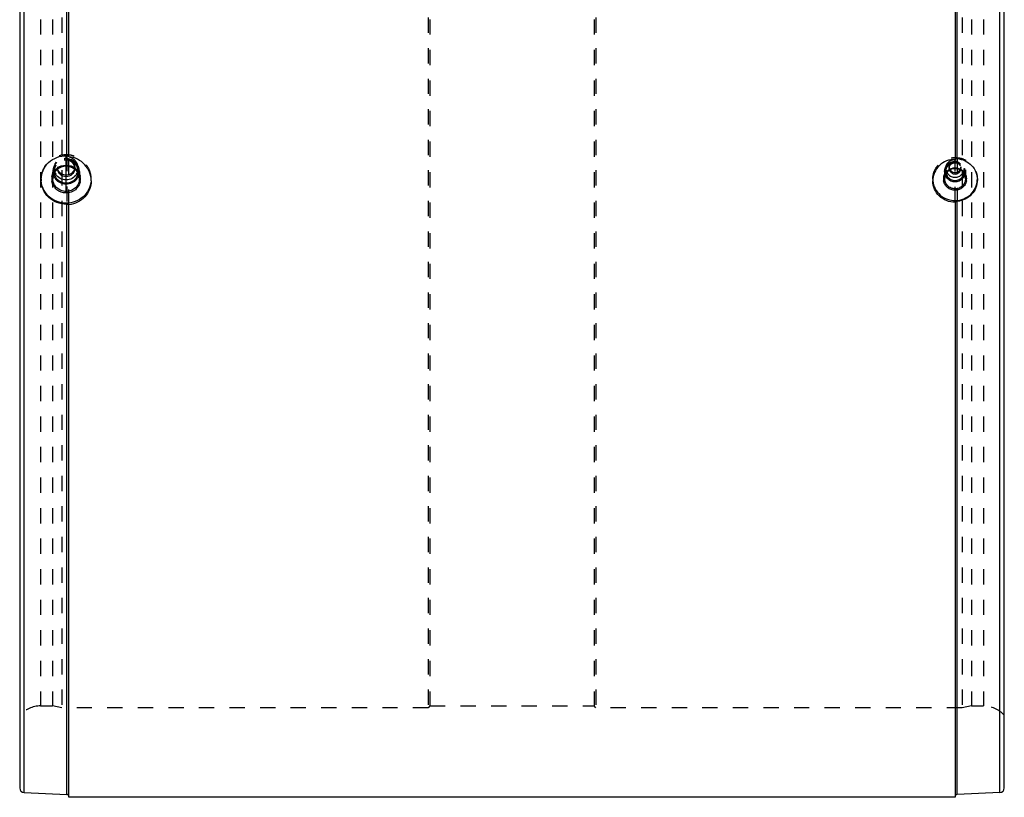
# Model space of a CAD drawing. Header units: millimetres. Extents: x 285 to 715, y 145 to 855.
# Tile 1 of 3: x 290 to 710, y 145 to 477. Entities that reach past the tile are written whole.
import ezdxf

# ---------------------------------------------------------------- set-up
doc = ezdxf.new("R2010")
doc.units = ezdxf.units.MM
doc.header["$LTSCALE"] = 65.185185
doc.linetypes.add('CENTER', pattern=[0.6, 0.375, -0.075, 0.075, -0.075])
doc.linetypes.add('HIDDEN', pattern=[0.2, 0.1, -0.1])
doc.layers.get('0').update_dxf_attribs({"linetype": 'CONTINUOUS'})
doc.layers.add('KOERPER', color=7, linetype='CONTINUOUS')
doc.layers.add('KONST.EL_MIT_GEO', color=7, linetype='CONTINUOUS')

msp = doc.modelspace()

# ---------------------------------------------------------------- linework, layer by layer
at = {"color": 8, "linetype": 'HIDDEN'}
for p, q in [((298.94, 184), (304, 184)), ((465, 184), (535, 184)), ((696, 184), (701.06, 184))]:
    msp.add_line(p, q, dxfattribs=at)
at = {"layer": 'KOERPER', "color": 7, "linetype": 'Continuous'}
msp.add_line((689, 145), (311, 145), dxfattribs=at)
at = {"layer": 'KONST.EL_MIT_GEO', "color": 7, "linetype": 'Continuous'}
for p, q in [((291.91, 147), (291.91, 853)), ((708.09, 147), (708.09, 853)), ((290, 851), (290, 149)), ((710, 149), (710, 851)), ((310.04, 418.8), (310.04, 582.41)), ((311, 418.42), (311, 582.67)), ((689, 582.67), (689, 417.33)), ((689.96, 417.59), (689.96, 582.41)), ((320.5, 408.12), (320.5, 408.12)), ((689, 399.03), (689, 145)), ((689.96, 146.21), (689.96, 399.34)), ((310.04, 146.21), (310.04, 398.15)), ((311, 145), (311, 397.95)), ((291.91, 147), (310.04, 146.21)), ((708.09, 147), (689.96, 146.21)), ((689, 145), (311, 145))]:
    msp.add_line(p, q, dxfattribs=at)
at = {"layer": 'KONST.EL_MIT_GEO', "color": 8, "linetype": 'HIDDEN'}
for p, q in [((298.94, 816), (298.94, 184)), ((304, 816), (304, 184)), ((308, 816.75), (308, 183.25)), ((464.25, 816.75), (464.25, 183.25)), ((465, 816), (465, 184)), ((535, 816), (535, 184)), ((535.75, 816.75), (535.75, 183.25)), ((692, 816.75), (692, 183.25)), ((696, 816), (696, 184)), ((701.06, 816), (701.06, 184)), ((310.04, 418.8), (310.04, 398.15)), ((311, 397.95), (311, 418.42)), ((689, 399.03), (689, 417.33)), ((689.96, 417.59), (689.96, 399.34)), ((304.17, 412.11), (304.17, 409.03)), ((304.67, 413.45), (304.67, 412.11)), ((306.12, 414.07), (306.12, 413.45)), ((313.5, 414.07), (313.5, 413.45)), ((314.95, 413.45), (314.95, 412.11)), ((315.45, 412.11), (315.45, 409.03)), ((684.55, 412.11), (684.55, 409.03)), ((685.05, 413.45), (685.05, 412.11)), ((686.5, 414.07), (686.5, 413.45)), ((691.5, 414.07), (691.5, 413.45)), ((692.95, 413.45), (692.95, 412.11)), ((693.45, 412.11), (693.45, 409.03)), ((299.12, 408.9), (299.12, 408.56)), ((320.5, 408.12), (320.5, 408.9)), ((679.5, 408.9), (679.5, 408.12)), ((698.5, 408.9), (698.5, 408.53)), ((298.94, 184), (304, 184)), ((308, 183.25), (304, 184)), ((464.25, 183.25), (308, 183.25)), ((465, 184), (464.25, 183.25)), ((465, 184), (535, 184)), ((535.75, 183.25), (535, 184)), ((692, 183.25), (535.75, 183.25)), ((696, 184), (692, 183.25)), ((696, 184), (701.06, 184))]:
    msp.add_line(p, q, dxfattribs=at)
at = {"layer": 'KONST.EL_MIT_GEO', "color": 2, "linetype": 'CENTER'}
msp.add_line((309.81, 403.12), (309.81, 419.07), dxfattribs=at)
at = {"layer": 'KONST.EL_MIT_GEO', "color": 8, "linetype": 'HIDDEN'}
for centre, radius, start, end in [((309.48, 412.11), 5.31, 180.0661, 197.0591), ((309.45, 413.45), 4.78, 180.0145, 186.357), ((309.47, 412.11), 4.8, 180.0255, 188.6858), ((309.5, 413.46), 4.83, 186.3479, 200.0013), ((309.55, 414.07), 3.43, 180.01, 185.2177), ((309.55, 413.45), 3.43, 180.0098, 185.1605), ((309.6, 414.08), 3.48, 185.2223, 194.2842), ((310.02, 414.08), 3.48, 345.7175, 354.7777), ((310.07, 414.07), 3.43, 354.7823, 359.99), ((310.07, 413.45), 3.43, 354.8375, 359.9902), ((310.12, 413.46), 4.83, 339.9993, 353.6521), ((310.15, 412.11), 4.8, 351.3147, 359.9745), ((310.17, 413.45), 4.78, 353.643, 359.9855), ((310.14, 412.11), 5.31, 342.9409, 359.9339), ((688.72, 413.45), 3.67, 180.0145, 186.357), ((688.76, 412.11), 3.71, 180.059, 194.273), ((688.77, 413.46), 3.72, 186.3499, 190.5193), ((688.8, 413.47), 3.75, 190.595, 208.5096), ((688.83, 414.07), 2.33, 180.0233, 187.7005), ((689.17, 414.07), 2.33, 352.2995, 359.9767), ((689.2, 413.47), 3.75, 331.489, 349.405), ((689.24, 412.11), 3.71, 345.7274, 359.941), ((689.23, 413.46), 3.72, 349.4807, 353.6501), ((689.28, 413.45), 3.67, 353.643, 359.9855), ((309.01, 408.9), 9.89, 180.0002, 180.8125), ((309.09, 408.9), 9.97, 180.8165, 184.8434), ((310.52, 408.9), 9.98, 355.1582, 357.9284), ((310.59, 408.9), 9.91, 357.929, 359.9987), ((688.3, 408.9), 8.8, 180.0017, 182.3192), ((688.37, 408.9), 8.87, 182.3198, 185.257), ((689.68, 408.9), 8.82, 357.6149, 359.0418), ((689.72, 408.9), 8.78, 359.0421, 359.9997), ((298.94, 172), 12, 90, 138.1897), ((701.06, 172), 12, 41.8103, 90), ((310, 145.21), 1, 0, 14.5833), ((690, 145.21), 1, 165.4167, 180)]:
    msp.add_arc(centre, radius, start, end, dxfattribs=at)
at = {"layer": 'KONST.EL_MIT_GEO', "color": 7, "linetype": 'Continuous'}
for centre, radius, start, end in [((309.56, 413.48), 4.9, 200.0615, 210.8958), ((310.06, 413.48), 4.9, 329.1042, 339.9391), ((688.86, 413.51), 3.83, 208.6011, 222.9807), ((688.93, 414.12), 2.44, 213.1272, 227.6482), ((689.07, 414.12), 2.44, 312.3518, 326.8712), ((689.14, 413.51), 3.83, 317.0193, 331.3975), ((309.42, 408.89), 5.75, 169.5046, 190.4901), ((309.42, 409.02), 5.25, 169.6068, 179.9719), ((309.48, 412.11), 5.31, 197.0591, 202.5045), ((309.59, 412.17), 5.43, 202.5769, 219.1337), ((309.53, 412.12), 4.86, 188.7118, 204.6908), ((309.58, 412.14), 4.91, 204.7376, 210.89), ((310.03, 412.17), 5.43, 320.8663, 337.4231), ((310.04, 412.14), 4.91, 329.11, 335.2624), ((310.09, 412.12), 4.86, 335.3092, 351.2887), ((310.14, 412.11), 5.31, 337.4955, 342.9409), ((310.2, 409.02), 5.25, 0.0281, 10.3949), ((310.2, 408.9), 5.75, 349.5046, 10.4901), ((688.69, 408.9), 4.64, 164.4112, 190.5025), ((688.69, 409.02), 4.14, 168.6462, 179.9633), ((688.79, 412.13), 4.24, 201.6875, 210.8935), ((688.85, 412.17), 4.31, 210.9279, 222.9874), ((688.84, 412.15), 3.8, 210.8902, 216.9582), ((689.16, 412.15), 3.8, 323.0418, 329.1098), ((689.15, 412.17), 4.31, 317.0126, 329.0721), ((689.21, 412.13), 4.24, 329.1065, 338.313), ((689.31, 409.02), 4.14, 0.0367, 11.3513), ((689.31, 408.9), 4.64, 349.5184, 15.6183), ((292, 149), 2, 180, 267.5), ((708, 149), 2, 272.5, 360), ((310, 145.21), 1, 14.5833, 87.5), ((690, 145.21), 1, 92.5, 165.4167)]:
    msp.add_arc(centre, radius, start, end, dxfattribs=at)
at = {"layer": 'KONST.EL_MIT_GEO', "color": 8, "linetype": 'HIDDEN'}
for points, knots in [([(320.5, 408.9), (320.5, 410.24), (319.94, 412.97), (317.54, 416.41), (313.99, 418.69), (309.81, 419.49), (305.63, 418.69), (302.08, 416.41), (299.68, 412.97), (299.12, 410.24), (299.12, 408.9)], [0, 0, 0, 0, 0.122998, 0.24717, 0.373006, 0.5, 0.626994, 0.75283, 0.877002, 1, 1, 1, 1]), ([(315.45, 412.11), (315.45, 412.81), (315.15, 414.26), (313.89, 416.07), (312.01, 417.27), (309.81, 417.69), (307.61, 417.27), (305.73, 416.07), (304.47, 414.26), (304.17, 412.81), (304.17, 412.11)], [0, 0, 0, 0, 0.123005, 0.24717, 0.373005, 0.5, 0.626995, 0.75283, 0.876995, 1, 1, 1, 1]), ([(314.95, 413.45), (314.95, 414.1), (314.68, 415.41), (313.53, 417.06), (311.82, 418.16), (309.81, 418.54), (307.8, 418.16), (306.09, 417.06), (304.94, 415.41), (304.67, 414.1), (304.67, 413.45)], [0, 0, 0, 0, 0.123008, 0.247168, 0.373006, 0.5, 0.626994, 0.752832, 0.876992, 1, 1, 1, 1]), ([(314.95, 412.11), (314.95, 412.75), (314.68, 414.07), (313.53, 415.72), (311.82, 416.81), (309.81, 417.2), (307.8, 416.81), (306.09, 415.72), (304.94, 414.07), (304.67, 412.75), (304.67, 412.11)], [0, 0, 0, 0, 0.123008, 0.247168, 0.373006, 0.5, 0.626994, 0.752832, 0.876992, 1, 1, 1, 1]), ([(313.5, 414.07), (313.5, 414.54), (313.3, 415.48), (312.22, 417.05), (309.81, 418.03), (307.4, 417.05), (306.32, 415.48), (306.12, 414.54), (306.12, 414.07)], [0, 0, 0, 0, 0.124157, 0.249478, 0.5, 0.750522, 0.875843, 1, 1, 1, 1]), ([(313.5, 413.45), (313.5, 413.92), (313.3, 414.86), (312.22, 416.43), (309.81, 417.4), (307.4, 416.43), (306.32, 414.86), (306.12, 413.92), (306.12, 413.45)], [0, 0, 0, 0, 0.124157, 0.249478, 0.5, 0.750522, 0.875843, 1, 1, 1, 1]), ([(679.5, 408.9), (679.5, 410.09), (680, 412.52), (682.13, 415.57), (685.29, 417.6), (689, 418.31), (692.71, 417.6), (695.87, 415.57), (698, 412.52), (698.5, 410.09), (698.5, 408.9)], [0, 0, 0, 0, 0.123001, 0.24717, 0.373006, 0.5, 0.626994, 0.75283, 0.876999, 1, 1, 1, 1]), ([(684.55, 412.11), (684.55, 412.66), (684.78, 413.8), (685.78, 415.23), (687.26, 416.18), (689, 416.51), (690.74, 416.18), (692.22, 415.23), (693.22, 413.8), (693.45, 412.66), (693.45, 412.11)], [0, 0, 0, 0, 0.123008, 0.247168, 0.373006, 0.5, 0.626994, 0.752832, 0.876992, 1, 1, 1, 1]), ([(685.05, 413.45), (685.05, 413.95), (685.26, 414.96), (686.42, 416.64), (689, 417.68), (691.58, 416.64), (692.74, 414.96), (692.95, 413.95), (692.95, 413.45)], [0, 0, 0, 0, 0.124157, 0.249478, 0.5, 0.750522, 0.875843, 1, 1, 1, 1]), ([(685.05, 412.11), (685.05, 412.6), (685.26, 413.61), (686.42, 415.3), (689, 416.34), (691.58, 415.3), (692.74, 413.61), (692.95, 412.6), (692.95, 412.11)], [0, 0, 0, 0, 0.124157, 0.249478, 0.5, 0.750522, 0.875843, 1, 1, 1, 1]), ([(686.5, 414.07), (686.5, 414.39), (686.63, 415.03), (687.37, 416.09), (689, 416.75), (690.63, 416.09), (691.37, 415.03), (691.5, 414.39), (691.5, 414.07)], [0, 0, 0, 0, 0.124157, 0.249479, 0.5, 0.750521, 0.875843, 1, 1, 1, 1]), ([(686.5, 413.45), (686.5, 413.77), (686.63, 414.4), (687.37, 415.47), (689, 416.13), (690.63, 415.47), (691.37, 414.4), (691.5, 413.77), (691.5, 413.45)], [0, 0, 0, 0, 0.124157, 0.249479, 0.5, 0.750521, 0.875843, 1, 1, 1, 1])]:
    msp.add_open_spline(points, degree=3, knots=knots, dxfattribs=at)
at = {"layer": 'KONST.EL_MIT_GEO', "color": 7, "linetype": 'Continuous'}
for points, knots in [([(299.12, 408.56), (299.12, 409.92), (299.7, 412.69), (302.16, 416.14), (305.8, 418.39), (308.64, 418.84), (310.04, 418.8)], [0, 0, 0, 0, 0.246297, 0.494623, 0.746037, 1, 1, 1, 1]), ([(311, 418.48), (311, 418.52), (310.9, 418.62), (310.59, 418.74), (310.27, 418.79), (310.04, 418.8)], [0, 0, 0, 0, 0.121308, 0.340783, 1, 1, 1, 1]), ([(320.5, 408.12), (320.5, 409.37), (320.01, 411.91), (317.94, 415.19), (314.81, 417.54), (312.28, 418.28), (311, 418.42)], [0, 0, 0, 0, 0.246184, 0.494817, 0.746354, 1, 1, 1, 1]), ([(689, 417.33), (687.77, 417.33), (685.28, 416.85), (682.13, 414.81), (680, 411.75), (679.5, 409.32), (679.5, 408.12)], [0, 0, 0, 0, 0.253692, 0.505411, 0.754042, 1, 1, 1, 1]), ([(689.96, 417.59), (689.73, 417.61), (689.42, 417.6), (689.1, 417.51), (689, 417.42), (689, 417.38)], [0, 0, 0, 0, 0.665981, 0.882133, 1, 1, 1, 1]), ([(689.96, 417.59), (691.1, 417.49), (693.37, 416.88), (696.19, 414.83), (698.06, 411.91), (698.5, 409.65), (698.5, 408.53)], [0, 0, 0, 0, 0.253827, 0.505003, 0.753351, 1, 1, 1, 1]), ([(303.77, 409.94), (303.89, 410.62), (304.4, 411.94), (306.25, 414.07), (309.81, 415.33), (313.37, 414.07), (315.22, 411.94), (315.73, 410.62), (315.85, 409.94)], [0, 0, 0, 0, 0.123997, 0.249262, 0.500001, 0.750739, 0.876004, 1, 1, 1, 1]), ([(304.26, 409.97), (304.37, 410.59), (304.83, 411.81), (306.54, 413.76), (309.81, 414.92), (313.08, 413.76), (314.79, 411.81), (315.25, 410.59), (315.36, 409.97)], [0, 0, 0, 0, 0.123626, 0.248777, 0.499999, 0.751222, 0.876374, 1, 1, 1, 1]), ([(313.49, 413.14), (313.45, 412.71), (313.19, 411.83), (312.09, 410.4), (309.81, 409.54), (307.53, 410.4), (306.43, 411.83), (306.17, 412.71), (306.13, 413.14)], [0, 0, 0, 0, 0.124105, 0.249375, 0.5, 0.750625, 0.875895, 1, 1, 1, 1]), ([(313, 412.29), (312.68, 411.75), (311.72, 410.83), (309.81, 410.34), (307.9, 410.83), (306.94, 411.75), (306.62, 412.29)], [0, 0, 0, 0, 0.248145, 0.5, 0.751855, 1, 1, 1, 1]), ([(684.22, 410.14), (684.5, 411.14), (685.8, 413), (689, 414.02), (692.2, 413), (693.5, 411.14), (693.78, 410.14)], [0, 0, 0, 0, 0.247474, 0.499996, 0.75252, 1, 1, 1, 1]), ([(693.37, 409.84), (693.27, 410.32), (692.9, 411.26), (691.55, 412.77), (689, 413.66), (686.45, 412.77), (685.1, 411.26), (684.73, 410.32), (684.63, 409.84)], [0, 0, 0, 0, 0.123528, 0.248639, 0.499998, 0.751359, 0.876471, 1, 1, 1, 1]), ([(686.64, 412.65), (686.81, 412.19), (687.48, 411.34), (689, 410.88), (690.52, 411.34), (691.19, 412.19), (691.36, 412.65)], [0, 0, 0, 0, 0.247663, 0.5, 0.752337, 1, 1, 1, 1]), ([(310.04, 398.15), (308.63, 398.14), (305.79, 398.65), (302.16, 400.94), (299.7, 404.41), (299.12, 407.19), (299.12, 408.56)], [0, 0, 0, 0, 0.253797, 0.50582, 0.754313, 1, 1, 1, 1]), ([(320.46, 408.06), (320.36, 406.78), (319.63, 404.24), (317.2, 401.11), (313.77, 399.05), (309.81, 398.33), (305.85, 399.05), (302.42, 401.11), (299.99, 404.24), (299.26, 406.78), (299.16, 408.06)], [0, 0, 0, 0, 0.123039, 0.247295, 0.37312, 0.5, 0.62688, 0.752705, 0.876961, 1, 1, 1, 1]), ([(315.85, 407.85), (315.73, 407.17), (315.22, 405.85), (313.37, 403.72), (309.81, 402.46), (306.25, 403.72), (304.4, 405.85), (303.89, 407.17), (303.77, 407.85)], [0, 0, 0, 0, 0.123997, 0.249262, 0.500001, 0.750739, 0.876004, 1, 1, 1, 1]), ([(315.45, 409.03), (315.45, 408.32), (315.15, 406.87), (313.89, 405.06), (312.01, 403.86), (309.81, 403.44), (307.61, 403.86), (305.73, 405.06), (304.47, 406.87), (304.17, 408.32), (304.17, 409.03)], [0, 0, 0, 0, 0.123007, 0.247175, 0.373007, 0.500001, 0.626994, 0.752827, 0.876995, 1, 1, 1, 1]), ([(314.26, 410.97), (313.81, 410.22), (312.48, 408.94), (309.81, 408.26), (307.14, 408.94), (305.81, 410.22), (305.36, 410.97)], [0, 0, 0, 0, 0.248145, 0.5, 0.751855, 1, 1, 1, 1]), ([(314.26, 409.62), (313.81, 408.87), (312.48, 407.59), (309.81, 406.91), (307.14, 407.59), (305.81, 408.87), (305.36, 409.62)], [0, 0, 0, 0, 0.248145, 0.5, 0.751855, 1, 1, 1, 1]), ([(314.24, 408.74), (313.72, 408.09), (312.34, 407.03), (309.81, 406.47), (307.28, 407.03), (305.9, 408.09), (305.38, 408.74)], [0, 0, 0, 0, 0.248542, 0.5, 0.751458, 1, 1, 1, 1]), ([(320.5, 408.12), (320.5, 406.87), (320.02, 404.34), (317.94, 401.08), (314.8, 398.76), (312.28, 398.04), (311, 397.9)], [0, 0, 0, 0, 0.246384, 0.494439, 0.745747, 1, 1, 1, 1]), ([(689, 398.98), (687.77, 398.98), (685.29, 399.44), (682.13, 401.46), (680, 404.5), (679.5, 406.93), (679.5, 408.12)], [0, 0, 0, 0, 0.254316, 0.505912, 0.753964, 1, 1, 1, 1]), ([(679.54, 408.09), (679.64, 406.94), (680.31, 404.66), (682.54, 401.87), (685.66, 400.07), (689.23, 399.5), (692.78, 400.24), (695.81, 402.18), (697.89, 405.07), (698.44, 407.38), (698.49, 408.53)], [0, 0, 0, 0, 0.123096, 0.247432, 0.373352, 0.50029, 0.627152, 0.752883, 0.877016, 1, 1, 1, 1]), ([(693.87, 408.05), (693.77, 407.51), (693.36, 406.44), (691.87, 404.72), (689, 403.71), (686.13, 404.72), (684.64, 406.44), (684.23, 407.51), (684.13, 408.05)], [0, 0, 0, 0, 0.123995, 0.24926, 0.499998, 0.750737, 0.876003, 1, 1, 1, 1]), ([(693.45, 409.03), (693.45, 408.47), (693.22, 407.33), (692.22, 405.9), (690.74, 404.95), (689, 404.62), (687.26, 404.95), (685.78, 405.9), (684.78, 407.33), (684.55, 408.47), (684.55, 409.03)], [0, 0, 0, 0, 0.123005, 0.247172, 0.373005, 0.499999, 0.626993, 0.752826, 0.876994, 1, 1, 1, 1]), ([(685.69, 409.23), (686.11, 408.78), (687.15, 408.06), (689, 407.68), (690.85, 408.06), (691.89, 408.78), (692.31, 409.23)], [0, 0, 0, 0, 0.248721, 0.5, 0.751279, 1, 1, 1, 1]), ([(685.8, 409.86), (686.17, 409.38), (687.15, 408.57), (689, 408.15), (690.85, 408.57), (691.83, 409.38), (692.2, 409.86)], [0, 0, 0, 0, 0.248438, 0.5, 0.751562, 1, 1, 1, 1]), ([(686.06, 410.9), (686.43, 410.5), (687.35, 409.86), (689, 409.52), (690.65, 409.86), (691.57, 410.5), (691.94, 410.9)], [0, 0, 0, 0, 0.248721, 0.5, 0.751279, 1, 1, 1, 1]), ([(698.5, 408.53), (698.5, 407.41), (698.06, 405.13), (696.19, 402.21), (693.37, 400.12), (691.11, 399.46), (689.96, 399.34)], [0, 0, 0, 0, 0.245932, 0.494366, 0.746101, 1, 1, 1, 1]), ([(689, 399.03), (689, 399.07), (689.1, 399.16), (689.42, 399.26), (689.73, 399.31), (689.96, 399.34)], [0, 0, 0, 0, 0.116789, 0.332855, 1, 1, 1, 1]), ([(310.04, 398.15), (310.27, 398.15), (310.58, 398.14), (310.9, 398.08), (311, 397.99), (311, 397.95)], [0, 0, 0, 0, 0.673543, 0.88655, 1, 1, 1, 1])]:
    msp.add_open_spline(points, degree=3, knots=knots, dxfattribs=at)
for points in [[(306.62, 412.29), (306.44, 412.58), (306.31, 412.89), (306.23, 413.22)], [(313.39, 413.22), (313.31, 412.89), (313.18, 412.58), (313, 412.29)], [(687.28, 412.32), (687.74, 411.9), (689, 411.41), (690.26, 411.9), (690.72, 412.32)], [(685.16, 411.19), (685.25, 410.84), (685.4, 410.51), (685.58, 410.2)], [(692.42, 410.2), (692.6, 410.51), (692.75, 410.84), (692.84, 411.19)]]:
    msp.add_open_spline(points, degree=3, dxfattribs=at)
at = {"layer": 'KONST.EL_MIT_GEO', "color": 8, "linetype": 'HIDDEN'}
for points in [[(684.55, 412.11), (684.55, 411.58), (684.65, 411.05), (684.85, 410.57)], [(686.5, 413.45), (686.5, 413.18), (686.55, 412.91), (686.64, 412.65)], [(686.52, 413.76), (686.57, 413.42), (686.69, 413.08), (686.88, 412.79)], [(691.12, 412.79), (691.31, 413.08), (691.43, 413.42), (691.48, 413.76)], [(691.36, 412.65), (691.45, 412.91), (691.5, 413.18), (691.5, 413.45)], [(693.15, 410.57), (693.35, 411.05), (693.45, 411.58), (693.45, 412.11)], [(304.17, 409.03), (304.17, 409.34), (304.2, 409.66), (304.26, 409.97)], [(315.36, 409.97), (315.42, 409.66), (315.45, 409.34), (315.45, 409.03)], [(684.55, 409.03), (684.55, 409.3), (684.58, 409.57), (684.63, 409.84)], [(693.37, 409.84), (693.42, 409.57), (693.45, 409.3), (693.45, 409.03)]]:
    msp.add_open_spline(points, degree=3, dxfattribs=at)

doc.saveas('drawing.dxf')
